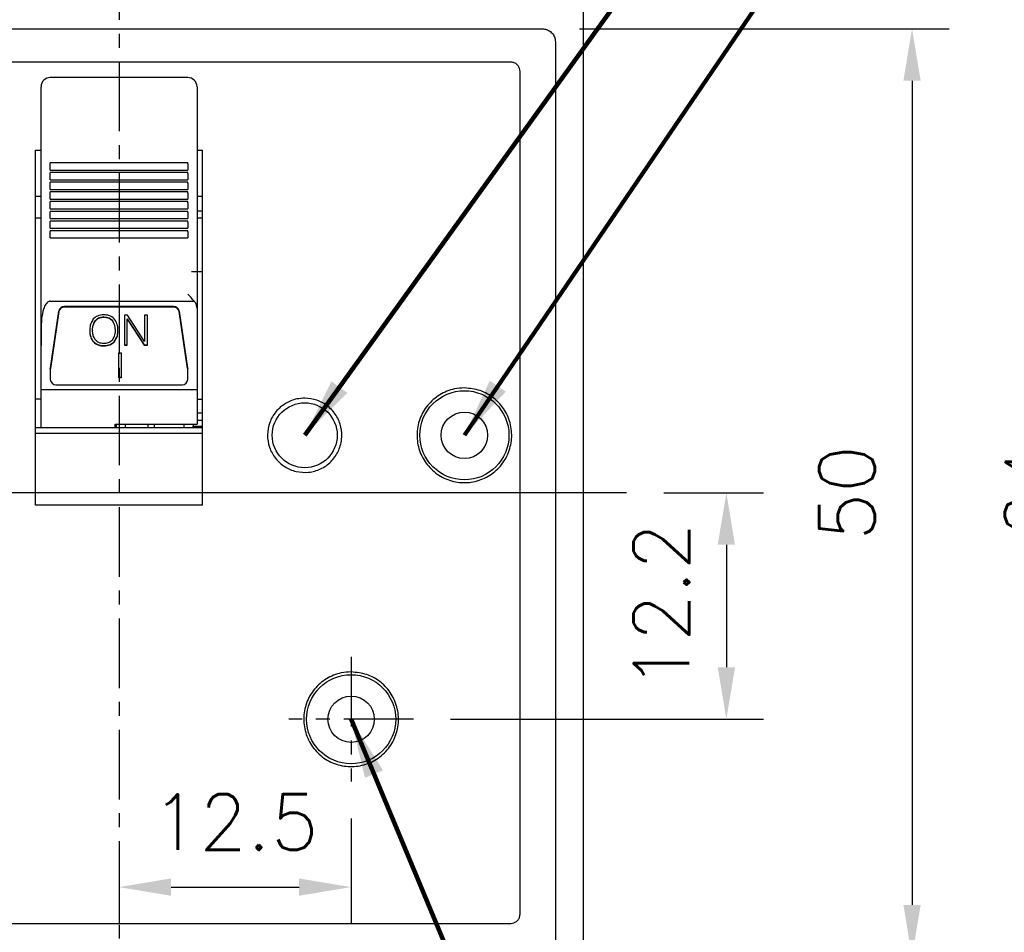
# Model space of a CAD drawing. Extents: x 2148 to 5199, y -907 to 1537.
# Tile 7 of 29: x 4493 to 4546, y 1342 to 1392. Entities that reach past the tile are written whole.
import ezdxf

# ---------------------------------------------------------------- set-up
doc = ezdxf.new("R2010")
doc.units = 0
doc.header["$LTSCALE"] = 3
doc.header["$MEASUREMENT"] = 0
doc.linetypes.add('CENTER', pattern=[2, 1.25, -0.25, 0.25, -0.25])
doc.layers.get('0').update_dxf_attribs({"linetype": 'CONTINUOUS'})
doc.layers.get('Defpoints').update_dxf_attribs({"linetype": 'CONTINUOUS'})
doc.layers.add('cen', color=1, linetype='CENTER')
doc.layers.add('di', color=3, linetype='CONTINUOUS')
doc.styles.add('KIM', font='ROMANS.shx', dxfattribs={"height": 5, "bigfont": 'GSG1.shx'})
doc.styles.get("Standard").update_dxf_attribs({"font": 'romans.shx', "height": 3, "bigfont": 'ghs.shx'})
doc.dimstyles.get("Standard").update_dxf_attribs({"dimtxt": 0.18, "dimasz": 0.18, "dimexe": 0.18, "dimexo": 0.0625, "dimgap": 0.09, "dimtad": 0, "dimtih": 1, "dimtoh": 1, "dimdec": 4, "dimzin": 0, "dimdsep": 46, "dimtxsty": 'Standard', "dimcen": 0.09, "dimadec": 0, "dimazin": 0, "dimtfac": 1, "dimtdec": 4, "dimtofl": 0, "dimtmove": 0, "dimatfit": 3, "dimfxl": 0, "dimtolj": 1, "dimtzin": 0, "dimarcsym": 0})
doc.dimstyles.new('STANDARD$0', dxfattribs={"dimtxt": 5, "dimasz": 5, "dimexe": 1, "dimexo": 2, "dimgap": 2, "dimtad": 1, "dimdec": 4, "dimzin": 12, "dimdsep": 46, "dimtxsty": 'KIM', "dimcen": -1, "dimdle": 0.1, "dimadec": 0, "dimazin": 0, "dimtfac": 1, "dimtdec": 4, "dimtmove": 0, "dimatfit": 3, "dimfxl": 0, "dimtolj": 1, "dimtzin": 0, "dimarcsym": 0})

# ---------------------------------------------------------------- blocks, each defined once
blk = doc.blocks.new('*D54')
at = {"layer": 'Defpoints', "color": 0}
for p in [(4474.121, 1416.034), (4464.359, 1317.434), (4498.321, 1317.434)]:
    blk.add_point(p, dxfattribs=at)
at = {"layer": 'di'}
for p, q in [((4472.121, 1416.034), (4462.359, 1416.034)), ((4464.359, 1413.234), (4464.359, 1320.234)), ((4496.321, 1317.434), (4462.359, 1317.434))]:
    blk.add_line(p, q, dxfattribs=at)
for points in [[(4463.892, 1413.234), (4464.826, 1413.234), (4464.359, 1416.034)], [(4463.892, 1320.234), (4464.826, 1320.234), (4464.359, 1317.434)]]:
    blk.add_solid(points, dxfattribs=at)
at = {"layer": 'di', "insert": (4460.859, 1367.134), "char_height": 3, "attachment_point": 5, "rotation": 90}
blk.add_mtext('\\A1;98.5', dxfattribs=at)
blk = doc.blocks.new('*D55')
at = {"layer": 'Defpoints', "color": 0}
for p in [(4521.121, 1391.034), (4521.435, 1341.034), (4541.032, 1341.034)]:
    blk.add_point(p, dxfattribs=at)
at = {"layer": 'di'}
for p, q in [((4523.121, 1391.034), (4543.032, 1391.034)), ((4541.032, 1388.234), (4541.032, 1343.834)), ((4523.435, 1341.034), (4543.032, 1341.034))]:
    blk.add_line(p, q, dxfattribs=at)
for points in [[(4540.565, 1388.234), (4541.499, 1388.234), (4541.032, 1391.034)], [(4540.565, 1343.834), (4541.499, 1343.834), (4541.032, 1341.034)]]:
    blk.add_solid(points, dxfattribs=at)
at = {"layer": 'di', "insert": (4537.532, 1366.034), "char_height": 3, "attachment_point": 5, "rotation": 90}
blk.add_mtext('\\A1;50', dxfattribs=at)
blk = doc.blocks.new('*D56')
at = {"layer": 'Defpoints', "color": 0}
for p in [(4514.098, 1406.034), (4514.098, 1326.034), (4561.032, 1326.034)]:
    blk.add_point(p, dxfattribs=at)
at = {"layer": 'di'}
for p, q in [((4516.098, 1406.034), (4563.032, 1406.034)), ((4561.032, 1403.234), (4561.032, 1328.834)), ((4516.098, 1326.034), (4563.032, 1326.034))]:
    blk.add_line(p, q, dxfattribs=at)
for points in [[(4560.565, 1403.234), (4561.499, 1403.234), (4561.032, 1406.034)], [(4560.565, 1328.834), (4561.499, 1328.834), (4561.032, 1326.034)]]:
    blk.add_solid(points, dxfattribs=at)
at = {"layer": 'di', "insert": (4557.532, 1366.034), "char_height": 3, "attachment_point": 5, "rotation": 90}
blk.add_mtext('\\A1;80', dxfattribs=at)
blk = doc.blocks.new('*D57')
at = {"layer": 'Defpoints', "color": 0}
for p in [(4522.621, 1398.034), (4522.621, 1334.034), (4551.032, 1334.034)]:
    blk.add_point(p, dxfattribs=at)
at = {"layer": 'di'}
for p, q in [((4524.621, 1398.034), (4553.032, 1398.034)), ((4551.032, 1395.234), (4551.032, 1336.834)), ((4524.621, 1334.034), (4553.032, 1334.034))]:
    blk.add_line(p, q, dxfattribs=at)
for points in [[(4550.565, 1395.234), (4551.499, 1395.234), (4551.032, 1398.034)], [(4550.565, 1336.834), (4551.499, 1336.834), (4551.032, 1334.034)]]:
    blk.add_solid(points, dxfattribs=at)
at = {"layer": 'di', "insert": (4547.532, 1366.034), "char_height": 3, "attachment_point": 5, "rotation": 90}
blk.add_mtext('\\A1;64', dxfattribs=at)
blk = doc.blocks.new('*D59')
at = {"layer": 'Defpoints', "color": 0}
for p in [(4525.658, 1366.034), (4514.176, 1353.834), (4531.032, 1353.834)]:
    blk.add_point(p, dxfattribs=at)
at = {"layer": 'di'}
for p, q in [((4527.658, 1366.034), (4533.032, 1366.034)), ((4531.032, 1363.234), (4531.032, 1356.634)), ((4516.176, 1353.834), (4533.032, 1353.834))]:
    blk.add_line(p, q, dxfattribs=at)
for points in [[(4530.565, 1363.234), (4531.499, 1363.234), (4531.032, 1366.034)], [(4530.565, 1356.634), (4531.499, 1356.634), (4531.032, 1353.834)]]:
    blk.add_solid(points, dxfattribs=at)
at = {"layer": 'di', "insert": (4527.532, 1359.934), "char_height": 3, "attachment_point": 5, "rotation": 90}
blk.add_mtext('\\A1;12.2', dxfattribs=at)
blk = doc.blocks.new('*D60')
at = {"layer": 'Defpoints', "color": 0}
for p in [(4510.821, 1350.479), (4498.321, 1347.56), (4510.821, 1344.791)]:
    blk.add_point(p, dxfattribs=at)
at = {"layer": 'di'}
for p, q in [((4510.821, 1348.479), (4510.821, 1342.791)), ((4498.321, 1345.56), (4498.321, 1342.791)), ((4501.121, 1344.791), (4508.021, 1344.791))]:
    blk.add_line(p, q, dxfattribs=at)
for points in [[(4501.121, 1345.258), (4501.121, 1344.325), (4498.321, 1344.791)], [(4508.021, 1345.258), (4508.021, 1344.325), (4510.821, 1344.791)]]:
    blk.add_solid(points, dxfattribs=at)
at = {"layer": 'di', "insert": (4504.571, 1348.291), "char_height": 3, "attachment_point": 5}
blk.add_mtext('\\A1;12.5', dxfattribs=at)
blk = doc.blocks.new('*D73')
at = {"layer": 'Defpoints', "color": 0}
for p in [(4501.676, 1408.034), (4501.598, 1324.034), (4571.032, 1324.034)]:
    blk.add_point(p, dxfattribs=at)
at = {"layer": 'di'}
for p, q in [((4503.676, 1408.034), (4573.032, 1408.034)), ((4571.032, 1405.234), (4571.032, 1326.834)), ((4503.598, 1324.034), (4573.032, 1324.034))]:
    blk.add_line(p, q, dxfattribs=at)
for points in [[(4570.565, 1405.234), (4571.499, 1405.234), (4571.032, 1408.034)], [(4570.565, 1326.834), (4571.499, 1326.834), (4571.032, 1324.034)]]:
    blk.add_solid(points, dxfattribs=at)
at = {"layer": 'di', "insert": (4567.532, 1366.034), "char_height": 3, "attachment_point": 5, "rotation": 90}
blk.add_mtext('\\A1;84', dxfattribs=at)

msp = doc.modelspace()

# ---------------------------------------------------------------- linework, layer by layer
for p, q in [((4523.321, 1397.334), (4523.321, 1334.734)), ((4475.521, 1391.034), (4521.121, 1391.034)), ((4521.821, 1390.333), (4521.821, 1390.148)), ((4521.821, 1390.148), (4521.821, 1341.92)), ((4519.421, 1389.234), (4477.221, 1389.234)), ((4502.021, 1388.411), (4494.621, 1388.411)), ((4519.921, 1343.334), (4519.921, 1388.734)), ((4494.121, 1387.137), (4494.121, 1387.911)), ((4502.521, 1387.911), (4502.521, 1387.137)), ((4494.121, 1386.644), (4494.121, 1387.137)), ((4502.521, 1387.137), (4502.521, 1386.644)), ((4494.121, 1384.334), (4494.121, 1386.644)), ((4502.521, 1386.644), (4502.521, 1384.334)), ((4493.821, 1384.499), (4494.121, 1384.499)), ((4493.821, 1365.374), (4493.821, 1384.499)), ((4494.121, 1378.456), (4494.121, 1384.334)), ((4502.521, 1384.499), (4502.821, 1384.499)), ((4502.521, 1384.334), (4502.521, 1378.456)), ((4502.821, 1365.374), (4502.821, 1384.499)), ((4502.021, 1383.812), (4494.621, 1383.812)), ((4494.621, 1383.754), (4494.621, 1383.812)), ((4494.621, 1383.426), (4494.621, 1383.754)), ((4502.021, 1383.754), (4502.021, 1383.812)), ((4502.021, 1383.754), (4502.021, 1383.426)), ((4494.621, 1383.426), (4502.021, 1383.426)), ((4502.021, 1383.289), (4494.621, 1383.289)), ((4494.621, 1383.232), (4494.621, 1383.289)), ((4494.621, 1382.903), (4494.621, 1383.232)), ((4502.021, 1383.232), (4502.021, 1383.289)), ((4502.021, 1383.232), (4502.021, 1382.903)), ((4494.621, 1382.903), (4502.021, 1382.903)), ((4502.021, 1382.767), (4494.621, 1382.767)), ((4494.621, 1382.709), (4494.621, 1382.767)), ((4494.621, 1382.38), (4494.621, 1382.709)), ((4502.021, 1382.709), (4502.021, 1382.767)), ((4502.021, 1382.709), (4502.021, 1382.38)), ((4494.121, 1382.008), (4493.821, 1382.008)), ((4494.621, 1382.38), (4502.021, 1382.38)), ((4502.021, 1382.244), (4494.621, 1382.244)), ((4494.621, 1382.186), (4494.621, 1382.244)), ((4494.621, 1381.858), (4494.621, 1382.186)), ((4502.021, 1382.186), (4502.021, 1382.244)), ((4502.021, 1382.186), (4502.021, 1381.858)), ((4502.821, 1382.008), (4502.521, 1382.008)), ((4494.621, 1381.858), (4502.021, 1381.858)), ((4502.021, 1381.721), (4494.621, 1381.721)), ((4494.621, 1381.664), (4494.621, 1381.721)), ((4494.621, 1381.335), (4494.621, 1381.664)), ((4502.021, 1381.664), (4502.021, 1381.721)), ((4502.021, 1381.664), (4502.021, 1381.335)), ((4494.621, 1381.335), (4502.021, 1381.335)), ((4502.021, 1381.199), (4494.621, 1381.199)), ((4494.621, 1381.141), (4494.621, 1381.199)), ((4494.621, 1380.812), (4494.621, 1381.141)), ((4502.021, 1381.141), (4502.021, 1381.199)), ((4502.021, 1381.141), (4502.021, 1380.812)), ((4502.821, 1381.205), (4502.521, 1381.205)), ((4494.121, 1380.834), (4493.821, 1380.834)), ((4494.621, 1380.812), (4502.021, 1380.812)), ((4502.021, 1380.676), (4494.621, 1380.676)), ((4494.621, 1380.619), (4494.621, 1380.676)), ((4494.621, 1380.29), (4494.621, 1380.619)), ((4502.021, 1380.619), (4502.021, 1380.676)), ((4502.021, 1380.619), (4502.021, 1380.29)), ((4502.821, 1380.834), (4502.521, 1380.834)), ((4494.621, 1380.29), (4502.021, 1380.29)), ((4502.021, 1380.153), (4494.621, 1380.153)), ((4494.621, 1380.096), (4494.621, 1380.153)), ((4494.621, 1379.767), (4494.621, 1380.096)), ((4502.021, 1380.096), (4502.021, 1380.153)), ((4502.021, 1380.096), (4502.021, 1379.767)), ((4494.621, 1379.767), (4502.021, 1379.767)), ((4494.121, 1378.095), (4494.121, 1378.456)), ((4502.521, 1378.456), (4502.521, 1378.095)), ((4494.121, 1377.764), (4494.121, 1378.095)), ((4494.121, 1376.666), (4494.121, 1377.764)), ((4502.821, 1377.934), (4502.221, 1377.934)), ((4502.521, 1378.095), (4502.521, 1377.764)), ((4502.521, 1377.764), (4502.521, 1375.986)), ((4494.121, 1373.98), (4494.121, 1376.666)), ((4494.621, 1376.358), (4502.365, 1376.358)), ((4494.624, 1372.764), (4495.084, 1375.828)), ((4495.084, 1375.797), (4494.624, 1372.733)), ((4501.261, 1376.073), (4495.381, 1376.073)), ((4501.261, 1376.042), (4495.381, 1376.042)), ((4501.558, 1375.828), (4502.018, 1372.764)), ((4502.018, 1372.733), (4501.558, 1375.797)), ((4502.521, 1375.986), (4502.521, 1371.603)), ((4497.052, 1375.323), (4497.052, 1375.308)), ((4497.508, 1375.513), (4497.508, 1375.497)), ((4497.953, 1375.327), (4497.953, 1375.312)), ((4498.781, 1375.602), (4498.614, 1375.602)), ((4498.614, 1375.602), (4498.614, 1373.989)), ((4498.768, 1375.403), (4499.675, 1374.005)), ((4498.768, 1375.403), (4498.768, 1375.388)), ((4498.768, 1373.989), (4498.768, 1375.388)), ((4498.768, 1375.388), (4499.675, 1373.989)), ((4499.692, 1374.194), (4498.781, 1375.602)), ((4499.846, 1375.602), (4499.692, 1375.602)), ((4499.692, 1375.602), (4499.692, 1374.194)), ((4499.846, 1373.989), (4499.846, 1375.602)), ((4496.898, 1374.798), (4496.898, 1374.783)), ((4498.108, 1374.798), (4498.108, 1374.783)), ((4496.939, 1374.183), (4496.939, 1374.168)), ((4498.056, 1374.175), (4498.056, 1374.159)), ((4494.121, 1371.603), (4494.121, 1373.98)), ((4497.503, 1373.965), (4497.503, 1373.949)), ((4498.318, 1373.568), (4498.445, 1373.568)), ((4498.318, 1372.226), (4498.318, 1373.568)), ((4498.445, 1373.568), (4498.445, 1372.226)), ((4498.614, 1374.005), (4498.768, 1374.005)), ((4498.614, 1373.989), (4498.768, 1373.989)), ((4499.675, 1374.005), (4499.846, 1374.005)), ((4499.675, 1374.005), (4499.675, 1373.989)), ((4499.675, 1373.989), (4499.846, 1373.989)), ((4494.621, 1372.693), (4494.621, 1372.724)), ((4494.621, 1372.693), (4494.621, 1372.142)), ((4502.021, 1372.724), (4502.021, 1372.693)), ((4502.021, 1372.142), (4502.021, 1372.693)), ((4498.445, 1372.241), (4498.318, 1372.241)), ((4498.445, 1372.226), (4498.318, 1372.226)), ((4494.121, 1371.603), (4502.521, 1371.603)), ((4494.121, 1369.534), (4494.121, 1371.603)), ((4494.921, 1371.857), (4501.721, 1371.857)), ((4502.521, 1371.603), (4502.521, 1369.727)), ((4494.121, 1371.079), (4493.821, 1371.079)), ((4502.521, 1371.079), (4502.821, 1371.079)), ((4502.821, 1370.334), (4502.521, 1370.334)), ((4502.821, 1369.934), (4502.521, 1369.934)), ((4502.821, 1369.534), (4493.821, 1369.534)), ((4498.121, 1369.727), (4502.521, 1369.727)), ((4498.121, 1369.534), (4498.121, 1369.727)), ((4498.171, 1369.727), (4498.171, 1369.574)), ((4498.171, 1369.534), (4498.171, 1369.574)), ((4498.671, 1369.534), (4498.671, 1369.727)), ((4499.871, 1369.727), (4499.871, 1369.534)), ((4500.221, 1369.727), (4500.221, 1369.534)), ((4501.821, 1369.534), (4501.821, 1369.727)), ((4502.321, 1369.727), (4502.321, 1369.634)), ((4502.321, 1369.534), (4502.321, 1369.634)), ((4502.321, 1369.634), (4502.821, 1369.634)), ((4502.821, 1369.234), (4493.821, 1369.234)), ((4502.821, 1365.374), (4493.821, 1365.374)), ((4477.221, 1342.834), (4519.421, 1342.834))]:
    msp.add_line(p, q)
for centre, radius in [((4516.921, 1369.134), 2.4), ((4508.321, 1369.134), 1.75), ((4516.921, 1369.134), 1.25), ((4510.821, 1353.834), 2.4), ((4510.821, 1353.834), 1.25)]:
    msp.add_circle(centre, radius)
for centre, radius, start, end in [((4494.621, 1387.911), 0.5, 90, 180), ((4502.021, 1387.911), 0.5, 0, 90), ((4495.376, 1375.777), 0.296, 88.8716, 170.1632), ((4495.376, 1375.746), 0.296, 88.8717, 170.1631), ((4501.267, 1375.777), 0.296, 9.8371, 91.1281), ((4501.267, 1375.746), 0.296, 9.8372, 91.128), ((4494.893, 1372.724), 0.272, 171.4541, 179.9977), ((4494.893, 1372.693), 0.272, 171.4538, 179.9978), ((4501.75, 1372.724), 0.271, 359.9999, 8.5482), ((4501.75, 1372.693), 0.271, 359.9999, 8.5485), ((4494.914, 1372.15), 0.293, 181.4732, 271.4007), ((4501.728, 1372.15), 0.293, 268.5991, 358.5268)]:
    msp.add_arc(centre, radius, start, end)
for points, knots in [([(4521.121, 1391.034), (4521.2, 1391.027), (4521.357, 1391.011), (4521.566, 1390.891), (4521.725, 1390.713), (4521.809, 1390.516), (4521.818, 1390.385), (4521.821, 1390.333)], [0, 0, 0, 0, 0.21418, 0.428355, 0.642715, 0.857467, 1, 1, 1, 1]), ([(4519.921, 1388.734), (4519.916, 1388.791), (4519.905, 1388.903), (4519.818, 1389.053), (4519.691, 1389.166), (4519.551, 1389.226), (4519.458, 1389.232), (4519.421, 1389.234)], [0, 0, 0, 0, 0.214764, 0.429529, 0.64427, 0.858957, 1, 1, 1, 1]), ([(4502.365, 1376.358), (4502.256, 1376.487), (4502.145, 1376.617), (4502.022, 1376.735), (4502.021, 1376.736)], [0, 0, 0, 0, 0.991276, 1, 1, 1, 1]), ([(4494.621, 1376.358), (4494.597, 1376.355), (4494.544, 1376.35), (4494.458, 1376.297), (4494.348, 1376.171), (4494.217, 1375.864), (4494.137, 1375.392), (4494.121, 1374.729), (4494.121, 1374.258), (4494.121, 1373.98)], [0, 0, 0, 0, 0.026542, 0.059127, 0.111468, 0.218155, 0.444442, 0.672363, 1, 1, 1, 1]), ([(4502.521, 1375.986), (4502.515, 1376.047), (4502.502, 1376.167), (4502.429, 1376.289), (4502.376, 1376.346), (4502.365, 1376.358)], [0, 0, 0, 0, 0.4427096, 0.8848698, 1, 1, 1, 1]), ([(4497.503, 1375.623), (4497.382, 1375.615), (4497.165, 1375.6), (4497.006, 1375.461), (4496.937, 1375.4)], [0, 0, 0, 0, 0.560206, 1, 1, 1, 1]), ([(4498.066, 1375.402), (4497.974, 1375.476), (4497.81, 1375.608), (4497.598, 1375.618), (4497.503, 1375.623)], [0, 0, 0, 0, 0.557807, 1, 1, 1, 1]), ([(4496.937, 1375.4), (4496.871, 1375.292), (4496.754, 1375.099), (4496.747, 1374.878), (4496.745, 1374.78)], [0, 0, 0, 0, 0.558164, 1, 1, 1, 1]), ([(4496.898, 1374.798), (4496.902, 1374.904), (4496.909, 1375.091), (4497.008, 1375.252), (4497.052, 1375.323)], [0, 0, 0, 0, 0.560727, 1, 1, 1, 1]), ([(4496.898, 1374.783), (4496.902, 1374.888), (4496.909, 1375.076), (4497.008, 1375.237), (4497.052, 1375.308)], [0, 0, 0, 0, 0.560727, 1, 1, 1, 1]), ([(4497.052, 1375.323), (4497.085, 1375.357), (4497.151, 1375.424), (4497.308, 1375.499), (4497.432, 1375.507), (4497.508, 1375.513)], [0, 0, 0, 0, 0.280171, 0.560364, 1, 1, 1, 1]), ([(4497.052, 1375.308), (4497.085, 1375.341), (4497.151, 1375.409), (4497.308, 1375.483), (4497.432, 1375.492), (4497.508, 1375.497)], [0, 0, 0, 0, 0.280171, 0.560364, 1, 1, 1, 1]), ([(4497.508, 1375.513), (4497.604, 1375.505), (4497.776, 1375.491), (4497.899, 1375.378), (4497.953, 1375.327)], [0, 0, 0, 0, 0.559821, 1, 1, 1, 1]), ([(4497.508, 1375.497), (4497.604, 1375.49), (4497.776, 1375.476), (4497.899, 1375.362), (4497.953, 1375.312)], [0, 0, 0, 0, 0.559821, 1, 1, 1, 1]), ([(4497.953, 1375.327), (4498.006, 1375.235), (4498.102, 1375.069), (4498.106, 1374.881), (4498.108, 1374.798)], [0, 0, 0, 0, 0.558164, 1, 1, 1, 1]), ([(4497.953, 1375.312), (4498.006, 1375.22), (4498.102, 1375.054), (4498.106, 1374.866), (4498.108, 1374.783)], [0, 0, 0, 0, 0.558164, 1, 1, 1, 1]), ([(4498.262, 1374.782), (4498.257, 1374.907), (4498.248, 1375.132), (4498.121, 1375.32), (4498.066, 1375.402)], [0, 0, 0, 0, 0.560689, 1, 1, 1, 1]), ([(4496.745, 1374.795), (4496.75, 1374.671), (4496.759, 1374.45), (4496.884, 1374.265), (4496.939, 1374.183)], [0, 0, 0, 0, 0.560643, 1, 1, 1, 1]), ([(4496.745, 1374.78), (4496.75, 1374.656), (4496.759, 1374.434), (4496.884, 1374.249), (4496.939, 1374.168)], [0, 0, 0, 0, 0.560645, 1, 1, 1, 1]), ([(4497.061, 1374.256), (4497.006, 1374.347), (4496.906, 1374.511), (4496.901, 1374.7), (4496.898, 1374.783)], [0, 0, 0, 0, 0.558085, 1, 1, 1, 1]), ([(4498.108, 1374.783), (4498.104, 1374.677), (4498.096, 1374.488), (4497.993, 1374.328), (4497.948, 1374.258)], [0, 0, 0, 0, 0.560622, 1, 1, 1, 1]), ([(4498.056, 1374.175), (4498.127, 1374.281), (4498.253, 1374.473), (4498.259, 1374.698), (4498.262, 1374.797)], [0, 0, 0, 0, 0.557957, 1, 1, 1, 1]), ([(4498.056, 1374.159), (4498.127, 1374.266), (4498.253, 1374.458), (4498.259, 1374.682), (4498.262, 1374.782)], [0, 0, 0, 0, 0.557957, 1, 1, 1, 1]), ([(4496.939, 1374.183), (4497.031, 1374.11), (4497.196, 1373.979), (4497.409, 1373.969), (4497.503, 1373.965)], [0, 0, 0, 0, 0.557825, 1, 1, 1, 1]), ([(4496.939, 1374.168), (4497.031, 1374.095), (4497.196, 1373.964), (4497.409, 1373.954), (4497.503, 1373.949)], [0, 0, 0, 0, 0.557825, 1, 1, 1, 1]), ([(4497.508, 1374.075), (4497.412, 1374.082), (4497.24, 1374.096), (4497.116, 1374.207), (4497.061, 1374.256)], [0, 0, 0, 0, 0.559929, 1, 1, 1, 1]), ([(4497.503, 1373.965), (4497.621, 1373.973), (4497.83, 1373.988), (4497.987, 1374.117), (4498.056, 1374.175)], [0, 0, 0, 0, 0.560065, 1, 1, 1, 1]), ([(4497.503, 1373.949), (4497.621, 1373.957), (4497.83, 1373.972), (4497.987, 1374.102), (4498.056, 1374.159)], [0, 0, 0, 0, 0.560065, 1, 1, 1, 1]), ([(4497.948, 1374.258), (4497.877, 1374.197), (4497.751, 1374.089), (4497.582, 1374.079), (4497.508, 1374.075)], [0, 0, 0, 0, 0.558064, 1, 1, 1, 1]), ([(4516.921, 1371.684), (4517.208, 1371.656), (4517.781, 1371.6), (4518.545, 1371.16), (4519.125, 1370.513), (4519.457, 1369.705), (4519.503, 1368.833), (4519.257, 1367.996), (4518.749, 1367.287), (4518.034, 1366.786), (4517.194, 1366.55), (4516.323, 1366.605), (4515.52, 1366.946), (4514.874, 1367.533), (4514.46, 1368.301), (4514.322, 1369.162), (4514.478, 1370.021), (4514.909, 1370.78), (4515.567, 1371.35), (4516.278, 1371.644), (4516.742, 1371.673), (4516.921, 1371.684)], [0, 0, 0, 0, 0.053688, 0.107376, 0.161064, 0.214754, 0.268443, 0.322132, 0.375821, 0.429509, 0.483198, 0.536886, 0.590575, 0.644263, 0.697952, 0.75164, 0.805329, 0.859018, 0.912707, 0.966396, 1, 1, 1, 1]), ([(4508.321, 1371.134), (4508.546, 1371.112), (4508.996, 1371.068), (4509.594, 1370.723), (4510.05, 1370.215), (4510.31, 1369.582), (4510.346, 1368.898), (4510.153, 1368.241), (4509.755, 1367.685), (4509.194, 1367.292), (4508.535, 1367.107), (4507.852, 1367.151), (4507.222, 1367.418), (4506.716, 1367.878), (4506.391, 1368.48), (4506.283, 1369.156), (4506.405, 1369.83), (4506.743, 1370.425), (4507.259, 1370.872), (4507.816, 1371.103), (4508.181, 1371.125), (4508.321, 1371.134)], [0, 0, 0, 0, 0.053688, 0.107376, 0.161065, 0.214754, 0.268443, 0.322132, 0.375821, 0.429509, 0.483198, 0.536886, 0.590575, 0.644264, 0.697952, 0.751641, 0.80533, 0.859019, 0.912708, 0.966397, 1, 1, 1, 1]), ([(4510.821, 1356.384), (4511.108, 1356.356), (4511.681, 1356.3), (4512.445, 1355.86), (4513.025, 1355.213), (4513.357, 1354.405), (4513.403, 1353.534), (4513.157, 1352.696), (4512.649, 1351.987), (4511.934, 1351.486), (4511.094, 1351.25), (4510.223, 1351.305), (4509.42, 1351.646), (4508.775, 1352.233), (4508.36, 1353), (4508.222, 1353.862), (4508.378, 1354.721), (4508.809, 1355.48), (4509.467, 1356.05), (4510.178, 1356.344), (4510.642, 1356.373), (4510.821, 1356.384)], [0, 0, 0, 0, 0.053685, 0.107369, 0.161055, 0.214743, 0.268434, 0.322129, 0.375823, 0.429516, 0.483203, 0.536886, 0.590567, 0.64425, 0.69794, 0.751633, 0.805328, 0.859021, 0.912711, 0.966399, 1, 1, 1, 1]), ([(4519.421, 1342.834), (4519.477, 1342.84), (4519.59, 1342.851), (4519.74, 1342.937), (4519.853, 1343.064), (4519.913, 1343.204), (4519.919, 1343.297), (4519.921, 1343.334)], [0, 0, 0, 0, 0.214622, 0.429245, 0.643891, 0.858594, 1, 1, 1, 1])]:
    msp.add_open_spline(points, degree=3, knots=knots)
at = {"layer": 'cen'}
for p, q in [((4498.321, 1419.267), (4498.321, 1314.128)), ((4510.821, 1357.189), (4510.821, 1350.479)), ((4514.176, 1353.834), (4507.466, 1353.834))]:
    msp.add_line(p, q, dxfattribs=at)
at = {"layer": 'cen', "ltscale": 10}
msp.add_line((4525.658, 1366.034), (4470.318, 1366.034), dxfattribs=at)

# ---------------------------------------------------------------- dimensions: what is measured, and where the dimension line sits
at = {"layer": 'di'}
dim = msp.add_linear_dim(base=(4464.359, 1317.434), p1=(4474.121, 1416.034), p2=(4498.321, 1317.434), angle=90, text='98.5', dimstyle='STANDARD$0', override={"dimtxt": 3, "dimasz": 2.8, "dimexe": 2, "dimdec": 2, "dimzin": 8, "dimtxsty": 'Standard', "dimcen": 0, "dimclrd": 256, "dimclre": 256, "dimclrt": 256, "dimadec": 2, "dimazin": 2, "dimtfac": 0.6, "dimtdec": 2, "dimtzin": 8, "dimlwd": 65535, "dimlwe": 65535, "dimarcsym": 1}, dxfattribs=at)
dim.commit()
dim.dimension.update_dxf_attribs({"geometry": '*D54', "text_midpoint": (4464.359, 1367.134), "dimtype": 160})
for base, p1, p2, picture, middle in [((4571.032, 1324.034), (4501.676, 1408.034), (4501.598, 1324.034), '*D73', (4571.032, 1366.034)), ((4561.032, 1326.034), (4514.098, 1406.034), (4514.098, 1326.034), '*D56', (4561.032, 1366.034)), ((4551.032, 1334.034), (4522.621, 1398.034), (4522.621, 1334.034), '*D57', (4551.032, 1366.034)), ((4541.032, 1341.034), (4521.121, 1391.034), (4521.435, 1341.034), '*D55', (4541.032, 1366.034)), ((4531.032, 1353.834), (4525.658, 1366.034), (4514.176, 1353.834), '*D59', (4531.032, 1359.934))]:
    dim = msp.add_linear_dim(base=base, p1=p1, p2=p2, angle=270, dimstyle='STANDARD$0', override={"dimtxt": 3, "dimasz": 2.8, "dimexe": 2, "dimdec": 2, "dimzin": 8, "dimtxsty": 'Standard', "dimcen": 0, "dimclrd": 256, "dimclre": 256, "dimclrt": 256, "dimadec": 2, "dimazin": 2, "dimtfac": 0.6, "dimtdec": 2, "dimtmove": 0, "dimtzin": 8, "dimlwd": 65535, "dimlwe": 65535, "dimarcsym": 1}, dxfattribs=at)
    dim.commit()
    dim.dimension.update_dxf_attribs({"geometry": picture, "text_midpoint": middle, "dimtype": 160})
dim = msp.add_linear_dim(base=(4510.821, 1344.791), p1=(4498.321, 1347.56), p2=(4510.821, 1350.479), dimstyle='STANDARD$0', override={"dimtxt": 3, "dimasz": 2.8, "dimexe": 2, "dimdec": 2, "dimzin": 8, "dimtxsty": 'Standard', "dimcen": 0, "dimclrd": 256, "dimclre": 256, "dimclrt": 256, "dimadec": 2, "dimazin": 2, "dimtfac": 0.6, "dimtdec": 2, "dimtzin": 8, "dimlwd": 65535, "dimlwe": 65535, "dimarcsym": 1}, dxfattribs=at)
dim.commit()
dim.dimension.update_dxf_attribs({"geometry": '*D60', "text_midpoint": (4504.571, 1344.791), "dimtype": 160})

# ---------------------------------------------------------------- leaders
at = {"layer": 'di', "annotation_type": 0, "has_hookline": 1, "hookline_direction": 0}
for points, text_width in [([(4508.321, 1369.134), (4547.565, 1423.625), (4550.765, 1423.625)], 31.6), ([(4516.921, 1369.134), (4546.351, 1412.375), (4549.551, 1412.375)], 45.067), ([(4510.821, 1353.834), (4531.421, 1304.414), (4534.621, 1304.414)], 29.778)]:
    msp.add_leader(points, dimstyle='Standard', override={"dimtxt": 4, "dimasz": 3.2, "dimexe": 2, "dimexo": 2, "dimgap": 2, "dimtad": 1, "dimtih": 0, "dimtoh": 0, "dimdec": 2, "dimzin": 8, "dimcen": 0, "dimclrd": 256, "dimclre": 256, "dimclrt": 256, "dimadec": 2, "dimazin": 2, "dimtfac": 0.6, "dimtdec": 2, "dimtofl": 1, "dimtzin": 8, "dimlwd": 65535, "dimlwe": 65535, "dimarcsym": 1}, dxfattribs=dict(at, text_width=text_width))

doc.saveas('drawing.dxf')
